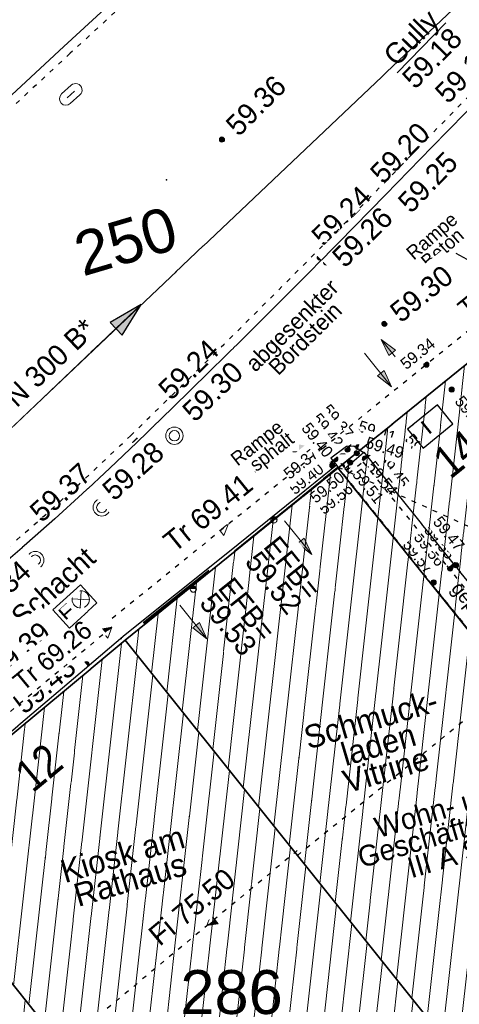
# Model space of a CAD drawing. Header units: metres. Extents: x 32365810 to 32367010, y 5620411 to 5622366.
# Tile 100 of 198: x 32366190 to 32366199.51, y 5622078.82 to 5622100.13. Entities that reach past the tile are written whole.
import ezdxf
from ezdxf import colors
from ezdxf.entities.mleader import LeaderData, LeaderLine
from ezdxf.math import Vec2, Vec3

# ---------------------------------------------------------------- set-up
doc = ezdxf.new("R2010")
doc.units = ezdxf.units.M
for name, pattern in [('1000.100', [0]), ('1000.104', [0.225, 0.075, -0.15]), ('1000.106', [0]), ('1000.196', [0.225, 0.075, -0.15]), ('1000.300', [0]), ('1600.1047', [0]), ('1600.2028', [0]), ('1600.2305', [0.75, 0.5, 0, 0, -0.25]), ('1600.2505', [0]), ('1600.2507', [0])]:
    doc.linetypes.add(name, pattern=pattern)
doc.layers.get('0').update_dxf_attribs({"color": 1, "linetype": 'CONTINUOUS'})
for name, color, linetype in [('Beschriftung Gebäude', 7, 'CONTINUOUS'), ('Beschriftung Kanalbestand (AMT 66)', 7, 'CONTINUOUS'), ('Beschriftung Topographie', 7, 'CONTINUOUS'), ('EFB-_ Dachhöhen Bestandsgebäude (NHN)', 7, 'CONTINUOUS'), ('Fahrbahnmarkierung', 7, 'CONTINUOUS'), ('Flurstücke_Grenzpunkte', 11, 'CONTINUOUS'), ('Gebäude', 31, 'CONTINUOUS'), ('Höhen_ gemessen (NHN)', 7, 'CONTINUOUS'), ('Höhentexte_ gemessen (NHN)', 7, 'CONTINUOUS'), ('Lagebezeichnungen', 12, 'CONTINUOUS'), ('Leitungen Kanalbestand (AMT 66)', 7, 'CONTINUOUS'), ('Symbole Topographie', 7, 'CONTINUOUS'), ('Topgraphie_ weitere örtliche Aufnahme', 7, 'CONTINUOUS'), ('Topographie_ örtl. Aufnahme', 7, 'CONTINUOUS'), ('weitere Entwässerungsleitungen', 7, 'CONTINUOUS')]:
    doc.layers.add(name, color=color, linetype=linetype)
doc.styles.add('Arial', font='Arial.ttf')
doc.styles.add('Beschriftung schwarz_ Stift 0.25', font='Century Gothic.ttf')
doc.styles.add('Beschriftung Topographie_ blau', font='Century Gothic.ttf')
doc.styles.add('Dachhöhe NHN_ Bestand_ gemessen', font='Century Gothic.ttf')
doc.styles.add('Dachhöhe NHN_ Bestand_ gemessen_ schwarz', font='Century Gothic.ttf')
doc.styles.add('Flurstücksnummer - K 10 700', font='Arial.ttf')
doc.styles.add('Hausnummern NRW', font='Arial.ttf', dxfattribs={"width": 0.85})
doc.styles.add('Höhe NHN_ gemessen_ schwarz', font='Century Gothic.ttf')
doc.styles.add('Kanal Mischwasser_ Beschriftung allgemein_ dünn_ lila', font='Century Gothic.ttf')
doc.styles.add('Kanal_ Höhe_ NHN (Deckel_Sohle)_ lila', font='Century Gothic.ttf')

# ---------------------------------------------------------------- blocks, each defined once
blk = doc.blocks.new('S1000.258')
at = {"lineweight": -2}
blk.add_hatch(color=0, dxfattribs=at).paths.add_polyline_path([(-0.5, -0.5), (-0.5, 0.5), (0.5, 0.5), (0.5, -0.5)], flags=0)
blk = doc.blocks.new('S1000.332')
at = {"lineweight": -2}
h = blk.add_hatch(color=0, dxfattribs=at)
h.paths.add_polyline_path([(-0.175, -0.05), (-0.075, -0.05), (-0.125, -0.25)], flags=0)
h.paths.add_polyline_path([(0.125, 0.25), (0.175, 0.05), (0.075, 0.05)], flags=0)
at = {"color": 0, "lineweight": -2}
for p, q in [((-0.125, -0.25), (-0.125, 0.25)), ((0.125, 0.25), (0.075, 0.05)), ((0.125, -0.25), (0.125, 0.25)), ((0.175, 0.05), (0.125, 0.25)), ((0.075, 0.05), (0.175, 0.05)), ((-0.175, -0.05), (-0.075, -0.05)), ((-0.125, -0.25), (-0.175, -0.05)), ((-0.075, -0.05), (-0.125, -0.25))]:
    blk.add_line(p, q, dxfattribs=at)
blk = doc.blocks.new('S1000.360')
at = {"lineweight": -2}
blk.add_hatch(color=0, dxfattribs=at).paths.add_polyline_path([(0, 0.25), (0.05, 0.05), (-0.05, 0.05)], flags=0)
at = {"color": 0, "lineweight": -2}
for p, q in [((-0.05, 0.05), (0, 0.25)), ((0, 0.25), (0.05, 0.05)), ((0, 0.25), (0, -0.25)), ((0.05, 0.05), (-0.05, 0.05))]:
    blk.add_line(p, q, dxfattribs=at)
blk = doc.blocks.new('S1000.451')
at = {"color": 0, "lineweight": -2}
for radius in [0.5, 0.3]:
    blk.add_circle((0, 0), radius, dxfattribs=at)
blk = doc.blocks.new('S1000.217')
at = {"color": 0, "lineweight": -2}
for p, q in [((-0.25, 0.25), (0.25, 0.25)), ((-0.19, 0), (0.19, 0)), ((0.25, -0.25), (-0.25, -0.25))]:
    blk.add_line(p, q, dxfattribs=at)
for centre, start, end in [((-0.25, 0), 90, 270), ((0.25, 0), 270, 90)]:
    blk.add_arc(centre, 0.25, start, end, dxfattribs=at)
blk = doc.blocks.new('S1000.364', base_point=(0.25, 0))
at = {"color": 0, "lineweight": -2}
for p, q in [((0.075, 0.175), (0.425, -0.175)), ((0.425, 0.175), (0.075, -0.175))]:
    blk.add_line(p, q, dxfattribs=at)
blk.add_circle((0.25, 0), 0.25, dxfattribs=at)
at = {"color": 0, "lineweight": -2, "insert": (-0.5, -0.235), "char_height": 0.47, "attachment_point": 7, "line_spacing_factor": 0.69, "style": 'Arial'}
blk.add_mtext('F', dxfattribs=at)
blk = doc.blocks.new('S1000.400')
at = {"lineweight": -2}
blk.add_hatch(color=0, dxfattribs=at).paths.add_polyline_path([(-0.49, 0), (0.49, 0), (0.479292, -0.101877), (0.447637, -0.199301), (0.396418, -0.288015), (0.327874, -0.364141), (0.245, -0.424352), (0.151418, -0.466018), (0.051219, -0.487316), (-0.051219, -0.487316), (-0.151418, -0.466018), (-0.245, -0.424352), (-0.327874, -0.364141), (-0.396418, -0.288015), (-0.447637, -0.199301), (-0.479292, -0.101877)], flags=0)
at = {"color": 0, "lineweight": -2}
blk.add_circle((0, 0), 0.5, dxfattribs=at)
for start, end in [(0, 180), (180, 0)]:
    blk.add_arc((0, 0), 0.49, start, end, dxfattribs=at)
blk = doc.blocks.new('S1000.15')
at = {"color": 0, "lineweight": -2}
for p, q in [((-0.5, 0.05), (-0.485, 0.1)), ((0.495, 0.05), (-0.5, 0.05)), ((-0.5, -0.05), (-0.5, 0)), ((-0.5, 0), (0.5, 0)), ((-0.485, 0.1), (0.49, 0.1)), ((-0.475, 0.15), (-0.455, 0.2)), ((0.475, 0.15), (-0.475, 0.15)), ((-0.455, 0.2), (0.455, 0.2)), ((-0.43, 0.25), (-0.4, 0.3)), ((0.43, 0.25), (-0.43, 0.25)), ((-0.4, 0.3), (0.395, 0.3)), ((-0.355, 0.35), (-0.295, 0.4)), ((0.36, 0.35), (-0.355, 0.35)), ((-0.295, 0.4), (0.3, 0.4)), ((0.22, 0.45), (-0.215, 0.45)), ((0.3, 0.4), (0.22, 0.45)), ((0.395, 0.3), (0.36, 0.35)), ((0.455, 0.2), (0.43, 0.25)), ((0.49, 0.1), (0.475, 0.15)), ((0.5, 0), (0.495, 0.05)), ((0.495, -0.05), (-0.5, -0.05)), ((-0.475, -0.15), (-0.49, -0.1)), ((-0.49, -0.1), (0.485, -0.1)), ((0.475, -0.15), (-0.475, -0.15)), ((-0.43, -0.25), (-0.455, -0.2)), ((-0.455, -0.2), (0.46, -0.2)), ((0.425, -0.25), (-0.43, -0.25)), ((-0.355, -0.35), (-0.4, -0.3)), ((-0.4, -0.3), (0.395, -0.3)), ((0.345, -0.35), (-0.355, -0.35)), ((-0.205, -0.45), (-0.29, -0.4)), ((-0.29, -0.4), (0.285, -0.4)), ((0.2, -0.45), (-0.205, -0.45)), ((0.285, -0.4), (0.345, -0.35)), ((0.395, -0.3), (0.425, -0.25)), ((0.46, -0.2), (0.475, -0.15)), ((0.485, -0.1), (0.495, -0.05))]:
    blk.add_line(p, q, dxfattribs=at)
blk.add_circle((0, 0), 0.5, dxfattribs=at)
blk = doc.blocks.new('S1000.114', base_point=(0, 0.366025))
at = {"lineweight": -2}
blk.add_hatch(color=0, dxfattribs=at).paths.add_polyline_path([(-0.5, -0.5), (0, 0.366026), (0, -0.5)], flags=0)
at = {"color": 0, "lineweight": -2}
for p, q in [((0, 0.366026), (-0.5, -0.5)), ((0.5, -0.5), (0, 0.366026)), ((-0.5, -0.5), (0, -0.5)), ((0, -0.5), (0.5, -0.5))]:
    blk.add_line(p, q, dxfattribs=at)
blk = doc.blocks.new('O32')
at = {"layer": 'Gebäude', "color": 7, "linetype": '1600.2507', "lineweight": 18}
for p, q in [((32366202.084, 5622094.643), (32366196.886, 5622090.433)), ((32366209.642, 5622085.333), (32366202.084, 5622094.643)), ((32366196.886, 5622090.433), (32366204.414, 5622081.059)), ((32366204.414, 5622081.059), (32366209.642, 5622085.333))]:
    blk.add_line(p, q, dxfattribs=at)
blk = doc.blocks.new('O482')
at = {"layer": 'Gebäude', "color": 7, "linetype": '1600.2305', "lineweight": 18}
blk.add_line((32366196.886, 5622090.433), (32366202.084, 5622094.643), dxfattribs=at)
blk = doc.blocks.new('O784')
at = {"layer": 'Flurstücke_Grenzpunkte', "color": 7, "linetype": '1600.2028', "lineweight": 35}
for p, q in [((32366187.241, 5622082.515), (32366182.581, 5622078.818)), ((32366194.727, 5622073.135), (32366187.241, 5622082.515)), ((32366182.581, 5622078.818), (32366190.03, 5622069.422)), ((32366198.469, 5622068.446), (32366194.727, 5622073.135)), ((32366190.03, 5622069.422), (32366193.753, 5622064.723)), ((32366193.753, 5622064.723), (32366198.469, 5622068.446))]:
    blk.add_line(p, q, dxfattribs=at)
at = {"layer": 'Flurstücke_Grenzpunkte', "color": 7, "lineweight": 18, "insert": (32366190.188683, 5622073.025188), "char_height": 0.95, "attachment_point": 8, "rotation": 16.5124674, "line_spacing_factor": 0.69, "style": 'Flurstücksnummer - K 10 700', "bg_fill": 2}
blk.add_mtext('285', dxfattribs=at)
blk = doc.blocks.new('O1474')
at = {"layer": 'Flurstücke_Grenzpunkte', "color": 7, "linetype": '1600.2028', "lineweight": 35}
for p, q in [((32366192.279, 5622086.7), (32366187.241, 5622082.515)), ((32366199.805, 5622077.293), (32366192.279, 5622086.7)), ((32366194.727, 5622073.135), (32366187.241, 5622082.515)), ((32366202.091, 5622074.435), (32366199.805, 5622077.293)), ((32366203.521, 5622072.647), (32366202.091, 5622074.435)), ((32366198.469, 5622068.446), (32366194.727, 5622073.135)), ((32366203.521, 5622072.647), (32366201.045, 5622070.588)), ((32366201.045, 5622070.588), (32366198.469, 5622068.446))]:
    blk.add_line(p, q, dxfattribs=at)
at = {"layer": 'Flurstücke_Grenzpunkte', "color": 7, "lineweight": 18, "insert": (32366194.578675, 5622078.597938), "char_height": 0.95, "attachment_point": 8, "line_spacing_factor": 0.69, "style": 'Flurstücksnummer - K 10 700', "bg_fill": 2}
blk.add_mtext('286', dxfattribs=at)
blk = doc.blocks.new('O1587')
at = {"layer": 'Flurstücke_Grenzpunkte', "color": 7, "linetype": '1600.2028', "lineweight": 35}
for p, q in [((32366196.886, 5622090.433), (32366202.084, 5622094.643)), ((32366192.279, 5622086.7), (32366196.886, 5622090.433)), ((32366192.279, 5622086.7), (32366187.241, 5622082.515))]:
    blk.add_line(p, q, dxfattribs=at)
at = {"layer": 'Flurstücke_Grenzpunkte', "color": 7, "lineweight": 18, "insert": (32366192.427, 5622094.874), "char_height": 0.95, "attachment_point": 8, "rotation": 16.5125, "line_spacing_factor": 0.69, "style": 'Flurstücksnummer - K 10 700', "bg_fill": 2}
blk.add_mtext('250', dxfattribs=at)
blk = doc.blocks.new('O1605')
at = {"layer": 'Flurstücke_Grenzpunkte', "color": 7, "linetype": '1600.2028', "lineweight": 35}
for p, q in [((32366196.886, 5622090.433), (32366202.084, 5622094.643)), ((32366192.279, 5622086.7), (32366196.886, 5622090.433)), ((32366199.805, 5622077.293), (32366192.279, 5622086.7))]:
    blk.add_line(p, q, dxfattribs=at)
blk = doc.blocks.new('O2734')
at = {"layer": 'Gebäude', "color": 7, "linetype": '1600.2505', "lineweight": 18}
for p, q in [((32366192.279, 5622086.7), (32366187.241, 5622082.515)), ((32366199.805, 5622077.293), (32366192.279, 5622086.7)), ((32366187.241, 5622082.515), (32366194.727, 5622073.135)), ((32366199.805, 5622077.293), (32366197.212, 5622075.17)), ((32366197.212, 5622075.17), (32366194.727, 5622073.135))]:
    blk.add_line(p, q, dxfattribs=at)
at = {"layer": 'Lagebezeichnungen', "color": 7, "lineweight": 18, "insert": (32366190.629971, 5622083.676363), "char_height": 0.7, "attachment_point": 8, "rotation": 39.6808668, "line_spacing_factor": 0.69, "style": 'Hausnummern NRW', "bg_fill": 2}
blk.add_mtext('12', dxfattribs=at)
blk = doc.blocks.new('O2790')
at = {"layer": 'Höhentexte_ gemessen (NHN)', "color": 7, "lineweight": 25, "insert": (32366192.602233, 5622090.195847, 59.252), "char_height": 0.45, "attachment_point": 8, "rotation": 41.9757479, "line_spacing_factor": 0.69, "style": 'Höhe NHN_ gemessen_ schwarz', "bg_fill": 2}
blk.add_mtext('59.28', dxfattribs=at)
blk = doc.blocks.new('O2994')
at = {"layer": 'Gebäude', "color": 7, "linetype": '1600.2505', "lineweight": 18}
for p, q in [((32366202.084, 5622094.643), (32366196.886, 5622090.433)), ((32366202.084, 5622094.643), (32366209.642, 5622085.333)), ((32366196.886, 5622090.433), (32366192.279, 5622086.7)), ((32366199.805, 5622077.293), (32366192.279, 5622086.7)), ((32366204.414, 5622081.059), (32366209.642, 5622085.333)), ((32366199.805, 5622077.293), (32366204.414, 5622081.059))]:
    blk.add_line(p, q, dxfattribs=at)
at = {"layer": 'Lagebezeichnungen', "color": 7, "lineweight": 18, "insert": (32366199.671944, 5622090.462421), "char_height": 0.7, "attachment_point": 8, "rotation": 39.0271123, "line_spacing_factor": 0.69, "style": 'Hausnummern NRW', "bg_fill": 2}
blk.add_mtext('14', dxfattribs=at)
blk = doc.blocks.new('O3047')
at = {"layer": 'Gebäude', "color": 7, "linetype": '1600.2505', "lineweight": 18}
for p, q in [((32366187.241, 5622082.515), (32366182.581, 5622078.818)), ((32366187.241, 5622082.515), (32366194.727, 5622073.135)), ((32366190.03, 5622069.422), (32366182.581, 5622078.818)), ((32366194.727, 5622073.135), (32366190.03, 5622069.422))]:
    blk.add_line(p, q, dxfattribs=at)
at = {"layer": 'Lagebezeichnungen', "color": 7, "lineweight": 18, "insert": (32366185.89796, 5622079.318814), "char_height": 0.7, "attachment_point": 8, "rotation": 38.4181374, "line_spacing_factor": 0.69, "style": 'Hausnummern NRW', "bg_fill": 2}
blk.add_mtext('10', dxfattribs=at)
blk = doc.blocks.new('*X1254')
at = {"color": 253, "linetype": '1600.1047', "lineweight": 18, "true_color": 0xb2b2b2}
for p, q in [((32366191.18842, 5622077.568861), (32366192.194981, 5622086.630207)), ((32366191.519626, 5622077.153857), (32366192.543338, 5622086.369595)), ((32366190.857213, 5622077.983865), (32366191.779319, 5622086.284922)), ((32366190.526006, 5622078.398869), (32366191.363658, 5622085.939637)), ((32366191.850833, 5622076.738853), (32366192.874644, 5622085.955484)), ((32366190.1948, 5622078.813872), (32366190.947996, 5622085.594352)), ((32366192.18204, 5622076.32385), (32366193.20595, 5622085.541374)), ((32366189.863593, 5622079.228876), (32366190.532334, 5622085.249068)), ((32366192.513246, 5622075.908846), (32366193.537256, 5622085.127264)), ((32366189.532386, 5622079.64388), (32366190.116672, 5622084.903783)), ((32366192.844453, 5622075.493842), (32366193.868562, 5622084.713153)), ((32366189.20118, 5622080.058884), (32366189.70101, 5622084.558498)), ((32366188.869973, 5622080.473888), (32366189.285348, 5622084.213213)), ((32366193.17566, 5622075.078838), (32366194.199868, 5622084.299043)), ((32366188.538766, 5622080.888892), (32366188.869687, 5622083.867928)), ((32366193.506866, 5622074.663834), (32366194.531174, 5622083.884932)), ((32366188.20756, 5622081.303895), (32366188.454025, 5622083.522644)), ((32366193.838073, 5622074.24883), (32366194.86248, 5622083.470822)), ((32366187.876353, 5622081.718899), (32366188.038363, 5622083.177359)), ((32366194.16928, 5622073.833827), (32366195.193786, 5622083.056712)), ((32366187.545146, 5622082.133903), (32366187.622701, 5622082.832074)), ((32366194.500486, 5622073.418823), (32366195.525091, 5622082.642601)), ((32366194.8582, 5622073.242442), (32366195.856397, 5622082.228491)), ((32366195.273264, 5622073.582343), (32366196.187703, 5622081.81438)), ((32366195.688328, 5622073.922244), (32366196.519009, 5622081.40027)), ((32366196.103391, 5622074.262146), (32366196.850315, 5622080.98616)), ((32366196.518455, 5622074.602047), (32366197.181621, 5622080.572049)), ((32366196.933519, 5622074.941948), (32366197.512927, 5622080.157939)), ((32366197.34858, 5622075.281824), (32366197.844233, 5622079.743829)), ((32366197.763635, 5622075.621647), (32366198.175539, 5622079.329718)), ((32366198.17869, 5622075.961471), (32366198.506845, 5622078.915608)), ((32366198.593746, 5622076.301294), (32366198.838151, 5622078.501497)), ((32366199.008801, 5622076.641118), (32366199.169457, 5622078.087387)), ((32366199.423856, 5622076.980941), (32366199.500763, 5622077.673277))]:
    blk.add_line(p, q, dxfattribs=at)
blk = doc.blocks.new('*X1330')
at = {"color": 253, "linetype": '1600.1047', "lineweight": 18, "true_color": 0xb2b2b2}
for p, q in [((32366200.217568, 5622077.630108), (32366202.104593, 5622094.617633)), ((32366199.803081, 5622077.295399), (32366201.695117, 5622094.328033)), ((32366200.632539, 5622077.96918), (32366202.436486, 5622094.208805)), ((32366199.471775, 5622077.709509), (32366201.280508, 5622093.99223)), ((32366201.047511, 5622078.308252), (32366202.768378, 5622093.799978)), ((32366199.140469, 5622078.12362), (32366200.8659, 5622093.656428)), ((32366201.462483, 5622078.647324), (32366203.100271, 5622093.39115)), ((32366198.809163, 5622078.53773), (32366200.451291, 5622093.320625)), ((32366198.477857, 5622078.951841), (32366200.036683, 5622092.984823)), ((32366201.877454, 5622078.986396), (32366203.432164, 5622092.982322)), ((32366198.146551, 5622079.365951), (32366199.622074, 5622092.64902)), ((32366202.292426, 5622079.325468), (32366203.764057, 5622092.573494)), ((32366197.815245, 5622079.780061), (32366199.207466, 5622092.313218)), ((32366202.707398, 5622079.664541), (32366204.095949, 5622092.164666)), ((32366197.483939, 5622080.194172), (32366198.792857, 5622091.977415)), ((32366203.122369, 5622080.003613), (32366204.427842, 5622091.755838)), ((32366197.152633, 5622080.608282), (32366198.378249, 5622091.641612)), ((32366196.821327, 5622081.022393), (32366197.96364, 5622091.30581)), ((32366203.537341, 5622080.342685), (32366204.759735, 5622091.34701)), ((32366196.490021, 5622081.436503), (32366197.549032, 5622090.970007)), ((32366203.952313, 5622080.681757), (32366205.091627, 5622090.938182)), ((32366196.158715, 5622081.850613), (32366197.134423, 5622090.634205)), ((32366204.367285, 5622081.020829), (32366205.42352, 5622090.529354)), ((32366195.827409, 5622082.264724), (32366196.719807, 5622090.298336)), ((32366195.496104, 5622082.678834), (32366196.30518, 5622089.962369)), ((32366204.782275, 5622081.360073), (32366205.755413, 5622090.120527)), ((32366195.164798, 5622083.092945), (32366195.890554, 5622089.626401)), ((32366205.197269, 5622081.699339), (32366206.087306, 5622089.711699)), ((32366194.833492, 5622083.507055), (32366195.475927, 5622089.290434)), ((32366205.612262, 5622082.038604), (32366206.419198, 5622089.302871)), ((32366194.502186, 5622083.921165), (32366195.0613, 5622088.954466)), ((32366206.027255, 5622082.37787), (32366206.751091, 5622088.894043)), ((32366194.17088, 5622084.335276), (32366194.646673, 5622088.618499)), ((32366206.442248, 5622082.717136), (32366207.082984, 5622088.485215)), ((32366193.839574, 5622084.749386), (32366194.232046, 5622088.282531)), ((32366206.857241, 5622083.056401), (32366207.414876, 5622088.076387)), ((32366193.508268, 5622085.163497), (32366193.81742, 5622087.946564)), ((32366193.176962, 5622085.577607), (32366193.402793, 5622087.610597)), ((32366207.272235, 5622083.395667), (32366207.746769, 5622087.667559)), ((32366192.845656, 5622085.991717), (32366192.988166, 5622087.274629)), ((32366207.687228, 5622083.734933), (32366208.078662, 5622087.258731)), ((32366192.51435, 5622086.405828), (32366192.573539, 5622086.938662)), ((32366208.102221, 5622084.074198), (32366208.410555, 5622086.849903)), ((32366208.517214, 5622084.413464), (32366208.742447, 5622086.441076)), ((32366208.932207, 5622084.75273), (32366209.07434, 5622086.032248)), ((32366209.347201, 5622085.091995), (32366209.406233, 5622085.62342))]:
    blk.add_line(p, q, dxfattribs=at)
blk = doc.blocks.new('*X1347')
at = {"color": 253, "linetype": '1600.1047', "lineweight": 18, "true_color": 0xb2b2b2}
for p, q in [((32366186.196782, 5622074.257135), (32366187.112666, 5622082.413187)), ((32366185.866244, 5622074.674067), (32366186.698403, 5622082.084532)), ((32366186.527319, 5622073.840202), (32366187.469329, 5622082.228903)), ((32366185.535707, 5622075.091), (32366186.284139, 5622081.755877)), ((32366186.857857, 5622073.42327), (32366187.800139, 5622081.814396)), ((32366185.205169, 5622075.507932), (32366185.869876, 5622081.427222)), ((32366187.188394, 5622073.006337), (32366188.130949, 5622081.399889)), ((32366184.874632, 5622075.924865), (32366185.455613, 5622081.098567)), ((32366187.518932, 5622072.589405), (32366188.461759, 5622080.985382)), ((32366184.544094, 5622076.341798), (32366185.04135, 5622080.769913)), ((32366187.849469, 5622072.172472), (32366188.792569, 5622080.570876)), ((32366184.213557, 5622076.75873), (32366184.627086, 5622080.441258)), ((32366188.180007, 5622071.755539), (32366189.123379, 5622080.156369)), ((32366183.883019, 5622077.175663), (32366184.212823, 5622080.112603)), ((32366183.552481, 5622077.592595), (32366183.79856, 5622079.783948)), ((32366188.510544, 5622071.338607), (32366189.454189, 5622079.741862)), ((32366183.221944, 5622078.009528), (32366183.384296, 5622079.455293)), ((32366188.841082, 5622070.921674), (32366189.784999, 5622079.327356)), ((32366182.891406, 5622078.42646), (32366182.970033, 5622079.126638)), ((32366189.171619, 5622070.504742), (32366190.115808, 5622078.912849)), ((32366189.502157, 5622070.087809), (32366190.446618, 5622078.498342)), ((32366189.832695, 5622069.670877), (32366190.777428, 5622078.083835)), ((32366190.196922, 5622069.553952), (32366191.108238, 5622077.669329)), ((32366190.61104, 5622069.881315), (32366191.439048, 5622077.254822)), ((32366191.025158, 5622070.208677), (32366191.769858, 5622076.840315)), ((32366191.439276, 5622070.536039), (32366192.100668, 5622076.425809)), ((32366191.853394, 5622070.863402), (32366192.431478, 5622076.011302)), ((32366192.267512, 5622071.190764), (32366192.762288, 5622075.596795)), ((32366192.681631, 5622071.518126), (32366193.093098, 5622075.182288)), ((32366193.095749, 5622071.845488), (32366193.423908, 5622074.767782)), ((32366193.509867, 5622072.172851), (32366193.754718, 5622074.353275)), ((32366193.923985, 5622072.500213), (32366194.085528, 5622073.938768)), ((32366194.338103, 5622072.827575), (32366194.416338, 5622073.524262))]:
    blk.add_line(p, q, dxfattribs=at)
blk = doc.blocks.new('S1000.370')
at = {"lineweight": -2}
blk.add_hatch(color=0, dxfattribs=at).paths.add_polyline_path([(0.065, 0), (-0.06, 0), (0, 0.25)], flags=0)
at = {"color": 0, "lineweight": -2}
for p, q in [((0, 0.25), (-0.06, 0)), ((0, -0.25), (0, 0.25)), ((0.065, 0), (0, 0.25)), ((-0.06, 0), (0.065, 0))]:
    blk.add_line(p, q, dxfattribs=at)

msp = doc.modelspace()

# ---------------------------------------------------------------- linework, layer by layer
at = {"layer": 'EFB-_ Dachhöhen Bestandsgebäude (NHN)', "color": 7, "true_color": 0xffffff}
msp.add_point((32366193.424397, 5622080.024044, 75.443), dxfattribs=at)
at = {"layer": 'Fahrbahnmarkierung', "color": 7, "true_color": 0xffffff}
msp.add_point((32366193.167963, 5622096.66581, 59.354), dxfattribs=at)
at = {"layer": 'Höhen_ gemessen (NHN)', "color": 7, "true_color": 0xffffff}
for p in [(32366196.9, 5622090.759, 59.373), (32366197.406, 5622090.604, 59.535), (32366197.469, 5622090.634, 59.538), (32366197.559, 5622090.691, 59.455), (32366197.102, 5622090.405, 59.551), (32366197.216, 5622090.455, 59.547)]:
    msp.add_point(p, dxfattribs=at)
at = {"layer": 'Topographie_ örtl. Aufnahme', "color": 7, "true_color": 0xffffff}
for p in [(32366198.878, 5622091.3275, 59.421), (32366192.190019, 5622086.740873, 59.398)]:
    msp.add_point(p, dxfattribs=at)

# ---------------------------------------------------------------- block references
at = {"layer": 'EFB-_ Dachhöhen Bestandsgebäude (NHN)', "color": 7, "lineweight": 9, "xscale": 0.1375, "yscale": 0.1375, "zscale": 0.1375, "rotation": 180.000420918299}
for p in [(32366195.494, 5622089.308, 59.516), (32366193.752, 5622087.809, 59.532)]:
    msp.add_blockref('S1000.400', p, dxfattribs=at)
at = {"layer": 'EFB-_ Dachhöhen Bestandsgebäude (NHN)', "color": 7, "lineweight": 18, "xscale": 0.25, "yscale": 0.25, "zscale": 0.25}
for p, rotation in [((32366194.503, 5622089.204, 69.407), 309.01744629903), ((32366191.987024, 5622086.98168, 69.263), 309.715956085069), ((32366194.046, 5622080.524, 75.499), 129.715964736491)]:
    msp.add_blockref('S1000.114', p, dxfattribs=dict(at, rotation=rotation))
at = {"layer": 'Höhen_ gemessen (NHN)', "color": 7, "lineweight": 18, "xscale": 0.1125, "yscale": 0.1125, "zscale": 0.1125}
for p in [(32366194.371, 5622097.54, 59.363), (32366198.955, 5622097.404, 59.205), (32366199.01, 5622097.358, 59.247), (32366196.487507, 5622094.984082, 59.235), (32366196.627, 5622094.876, 59.255), (32366197.886, 5622093.551, 59.3), (32366198.794, 5622092.667, 59.339), (32366199.342, 5622092.127, 59.451), (32366193.201, 5622091.741, 59.242), (32366193.263, 5622091.675, 59.3), (32366198.215, 5622091.158, 59.46), (32366197.088, 5622090.829, 59.417), (32366197.1, 5622090.934, 59.368), (32366197.288, 5622090.75, 59.487), (32366197.318, 5622090.88, 59.413), (32366196.739, 5622090.608, 59.369), (32366196.824, 5622090.625, 59.4), (32366197.145, 5622090.549, 59.514), (32366197.468, 5622090.636, 59.535), (32366197.599, 5622090.695, 59.453), (32366196.758, 5622090.484, 59.399), (32366196.965, 5622090.468, 59.5), (32366197.118, 5622090.375, 59.557), (32366191.66, 5622090.311, 59.276), (32366191.755988, 5622090.212368, 59.366), (32366199.309, 5622088.256, 59.556), (32366199.379, 5622088.333, 59.553), (32366199.434, 5622088.326, 59.473), (32366198.952, 5622087.952, 59.57), (32366190.656, 5622087.069, 59.39), (32366191.439, 5622086.184, 59.431)]:
    msp.add_blockref('S1000.15', p, dxfattribs=at)
at = {"layer": 'Symbole Topographie', "color": 7, "lineweight": 18}
for name, p, xscale, yscale, zscale, rotation in [('S1000.217', (32366191.099791, 5622098.515703, 59.269), 0.5625, 0.5625, 0.5625, 42.01957990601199), ('S1000.258', (32366198.917, 5622097.381, 59.18), 0.15000000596, 0.15000000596, 0.15000000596, 45.4963032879), ('S1000.332', (32366197.93031, 5622092.70123), 1.875, 1.875, 1.875, 38.98043259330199), ('S1000.258', (32366192.529, 5622090.985, 59.236), 0.15000000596, 0.15000000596, 0.15000000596, 44.57548791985), ('S1000.360', (32366196.021478, 5622088.924979), 1.875, 1.875, 1.875, 218.978258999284), ('S1000.364', (32366191.316737, 5622087.584755, 59.351), 0.7525, 0.7525, 0.7525, 41.521143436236), ('S1000.360', (32366193.752503, 5622087.099458), 1.875, 1.875, 1.875, 218.978258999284)]:
    msp.add_blockref(name, p, dxfattribs=dict(at, xscale=xscale, yscale=yscale, zscale=zscale, rotation=rotation))
at = {"layer": 'Symbole Topographie', "color": 7, "lineweight": 18, "xscale": 0.375, "yscale": 0.375, "zscale": 0.375}
for p in [(32366193.342566, 5622091.128614, 59.272), (32366191.771744, 5622089.576428, 59.325), (32366190.332656, 5622088.435132, 59.329)]:
    msp.add_blockref('S1000.451', p, dxfattribs=at)

# ---------------------------------------------------------------- texts
at = {"layer": 'Beschriftung Gebäude', "color": 7, "lineweight": 25, "char_height": 0.5, "attachment_point": 5, "line_spacing_factor": 0.69, "style": 'Beschriftung schwarz_ Stift 0.25', "bg_fill": 2}
for s, insert, rotation in [('Schmuck-\\Pladen\\PVitrine', (32366197.757756, 5622084.442635), 16.5133728), ('Kiosk am\\PRathaus', (32366192.302035, 5622081.792517), 16.5125223)]:
    msp.add_mtext(s, dxfattribs=dict(at, insert=insert, rotation=rotation))
at = {"layer": 'Beschriftung Kanalbestand (AMT 66)', "color": 200, "lineweight": 25, "true_color": 0xd600ff, "insert": (32366190.493187, 5622092.560686), "char_height": 0.45, "attachment_point": 5, "rotation": 43.483942, "line_spacing_factor": 0.69, "style": 'Kanal Mischwasser_ Beschriftung allgemein_ dünn_ lila', "bg_fill": 2}
msp.add_mtext('DN 300 B*', dxfattribs=at)
at = {"layer": 'Beschriftung Topographie', "color": 142, "lineweight": 25, "true_color": 0x0087cd, "attachment_point": 5, "line_spacing_factor": 0.69, "style": 'Beschriftung Topographie_ blau', "bg_fill": 2}
for s, insert, char_height, rotation in [('abgesenkter\\PBordstein', (32366196.02913, 5622093.373474), 0.35, 44.6463491), ('gepflastert', (32366199.981029, 5622087.146857), 0.3, 308.6333845)]:
    msp.add_mtext(s, dxfattribs=dict(at, insert=insert, char_height=char_height, rotation=rotation))
at = {"layer": 'Höhentexte_ gemessen (NHN)', "color": 7, "lineweight": 25, "line_spacing_factor": 0.69, "style": 'Höhe NHN_ gemessen_ schwarz', "bg_fill": 2}
for s, insert, char_height, attachment_point, rotation in [('59.36', (32366195.269394, 5622098.113619, 59.363), 0.45, 8, 45.0019447), ('59.24', (32366197.12162, 5622095.721867, 59.235), 0.45, 8, 44.8854256), ('59.37', (32366191.031628, 5622089.730241, 59.342), 0.45, 8, 42.2524874), ('59.45', (32366197.72399, 5622090.617878, 59.429), 0.25, 7, 308.6333845), ('59.57', (32366198.264638, 5622088.761359, 59.57), 0.25, 7, 308.7900211), ('59.43', (32366190.678662, 5622085.558198, 59.431), 0.45, 8, 39.7160208)]:
    msp.add_mtext(s, dxfattribs=dict(at, insert=insert, char_height=char_height, attachment_point=attachment_point, rotation=rotation))
at = {"layer": 'weitere Entwässerungsleitungen', "color": 200, "lineweight": 25, "true_color": 0xd600ff, "insert": (32366198.690804, 5622099.524685, 59.154), "char_height": 0.45, "attachment_point": 5, "rotation": 45.6290368, "line_spacing_factor": 0.69, "style": 'Kanal_ Höhe_ NHN (Deckel_Sohle)_ lila', "bg_fill": 2}
msp.add_mtext('\\SGully/59.18;', dxfattribs=at)

# ---------------------------------------------------------------- leaders
at = {"layer": 'Beschriftung Topographie', "color": 142, "lineweight": 25, "true_color": 0x0087cd}
ml = msp.add_multileader_mtext('Standard', dxfattribs=at)
ml.set_content('Rampe\\PBeton', color=256, style='Beschriftung Topographie_ blau')
ml.set_leader_properties(linetype='CONTINUOUS')
ml.build(insert=Vec2(0, 0))
ml.multileader.update_dxf_attribs({"has_dogleg": 0, "dogleg_length": 0, "arrow_head_size": 0})
ctx = ml.context
ctx.base_point, ctx.char_height, ctx.arrow_head_size, ctx.landing_gap_size = Vec3(32366198.81399, 5622095.565349), 0.3, 0, 0
notes = []
notes.append((ctx, [(0, (1, 1, 0), (32366199.439825, 5622095.075578), (0, 0), 0, [(0, [(32366201.201334, 5622094.09226)], 0, [])])]))
ctx.mtext.insert, ctx.mtext.text_direction, ctx.mtext.alignment, ctx.mtext.line_spacing_factor = Vec3(32366198.81399, 5622095.565349), Vec3(0.75566, 0.654964), 2, 0.69
ml = msp.add_multileader_mtext('Standard', dxfattribs=at)
ml.set_content('Rampe\\PAsphalt', color=256, style='Beschriftung Topographie_ blau')
ml.set_leader_properties(linetype='CONTINUOUS')
ml.build(insert=Vec2(0, 0))
ml.multileader.update_dxf_attribs({"has_dogleg": 0, "dogleg_length": 0, "arrow_head_size": 0})
ctx = ml.context
ctx.base_point, ctx.char_height, ctx.arrow_head_size, ctx.landing_gap_size = Vec3(32366195.034196, 5622091.092698), 0.3, 0, 0
notes.append((ctx, [(0, (1, 1, 0), (32366195.90172, 5622090.781248), (0, 0), 0, [(0, [(32366197.034083, 5622090.732173)], 0, [])])]))
ctx.mtext.insert, ctx.mtext.text_direction, ctx.mtext.alignment, ctx.mtext.line_spacing_factor = Vec3(32366195.034196, 5622091.092698), Vec3(0.787418, 0.616419), 2, 0.69
for ctx, leaders in notes:
    for number, flags, end, landing, length, lines in leaders:
        leader = LeaderData()
        leader.index, (leader.has_last_leader_line, leader.has_dogleg_vector, leader.attachment_direction) = number, flags
        leader.last_leader_point, leader.dogleg_vector, leader.dogleg_length = Vec3(end), Vec3(landing), length
        for number, points, colour, breaks in lines:
            line = LeaderLine()
            line.index, line.vertices, line.color, line.breaks = number, Vec3.list(points), colors.encode_raw_color(colour), breaks
            leader.lines.append(line)
        ctx.leaders.append(leader)

# ---------------------------------------------------------------- next in the draw order: texts
at = {"layer": 'Beschriftung Topographie', "color": 142, "lineweight": 25, "true_color": 0x0087cd, "attachment_point": 5, "line_spacing_factor": 0.69, "style": 'Beschriftung Topographie_ blau', "bg_fill": 2}
for s, insert, char_height, rotation in [('L', (32366198.878, 5622091.3275), 0.4, 39.0665833), ('Schacht', (32366190.72258, 5622087.855886), 0.45, 42.3069193)]:
    msp.add_mtext(s, dxfattribs=dict(at, insert=insert, char_height=char_height, rotation=rotation))
at = {"layer": 'EFB-_ Dachhöhen Bestandsgebäude (NHN)', "color": 7, "lineweight": 25, "char_height": 0.45, "line_spacing_factor": 0.69, "style": 'Dachhöhe NHN_ Bestand_ gemessen_ schwarz', "bg_fill": 2}
for s, insert, attachment_point, rotation in [('EFB=\\P59.52', (32366195.314516, 5622087.80118, 59.492), 8, 308.7670334), ('Wohn- und\\PGeschäftshaus\\PIII A SD', (32366199.252501, 5622082.549228), 5, 16.4503927), ('Fi 75.50', (32366193.863948, 5622080.751965, 75.499), 8, 39.7159402)]:
    msp.add_mtext(s, dxfattribs=dict(at, insert=insert, attachment_point=attachment_point, rotation=rotation))
at = {"layer": 'Höhentexte_ gemessen (NHN)', "color": 7, "lineweight": 25, "line_spacing_factor": 0.69, "style": 'Höhe NHN_ gemessen_ schwarz', "bg_fill": 2}
for s, insert, char_height, attachment_point, rotation in [('59.19', (32366199.266201, 5622098.287963, 59.17), 0.45, 7, 45.6290368), ('59.20', (32366198.386986, 5622097.091355, 59.181), 0.45, 8, 45.9421607), ('59.26', (32366197.570314, 5622095.264867, 59.255), 0.45, 8, 44.513337), ('59.34', (32366198.687594, 5622092.806756, 59.339), 0.25, 8, 38.9804292), ('59.30', (32366194.329931, 5622091.92237, 59.276), 0.45, 8, 44.0934565), ('59.45', (32366199.490003, 5622091.942856, 59.451), 0.25, 4, 308.7900211), ('59.41', (32366197.291997, 5622091.226884, 59.413), 0.25, 7, 341.4948419), ('59.54', (32366197.576267, 5622090.530305, 59.535), 0.25, 4, 308.7900211), ('59.56', (32366197.074426, 5622090.129519, 59.533), 0.25, 3, 39.0174572), ('59.56', (32366198.699479, 5622089.082772, 59.556), 0.25, 1, 308.7900211)]:
    msp.add_mtext(s, dxfattribs=dict(at, insert=insert, char_height=char_height, attachment_point=attachment_point, rotation=rotation))

# ---------------------------------------------------------------- next in the draw order: texts
at = {"layer": 'EFB-_ Dachhöhen Bestandsgebäude (NHN)', "color": 7, "lineweight": 25, "char_height": 0.45, "attachment_point": 8, "line_spacing_factor": 0.69, "style": 'Dachhöhe NHN_ Bestand_ gemessen_ schwarz', "bg_fill": 2}
for s, insert, rotation in [('Tr 69.41', (32366194.215107, 5622089.284744, 69.407), 39.0174572), ('EFB=\\P59.53', (32366194.329871, 5622086.905798, 59.508), 308.6613473)]:
    msp.add_mtext(s, dxfattribs=dict(at, insert=insert, rotation=rotation))
at = {"layer": 'Höhentexte_ gemessen (NHN)', "color": 7, "lineweight": 25, "line_spacing_factor": 0.69, "style": 'Höhe NHN_ gemessen_ schwarz', "bg_fill": 2}
for s, insert, char_height, attachment_point, rotation in [('59.25', (32366198.989581, 5622096.458394, 59.223), 0.45, 8, 45.8991696), ('59.30', (32366198.832732, 5622094.023604, 59.3), 0.45, 8, 38.9804292), ('59.24', (32366193.81088, 5622092.397028, 59.218), 0.45, 8, 44.4153695), ('59.37', (32366197.039609, 5622091.028365, 59.368), 0.25, 9, 308.7900211), ('59.46', (32366198.309587, 5622091.038736, 59.46), 0.25, 7, 308.7900211), ('59.40', (32366196.601982, 5622090.360546, 59.399), 0.25, 9, 38.9534592), ('59.51', (32366197.271402, 5622090.363559, 59.514), 0.25, 4, 308.7900211), ('59.55', (32366198.723378, 5622089.080171, 59.553), 0.25, 7, 308.7900211), ('59.39', (32366190.134211, 5622086.305728, 59.39), 0.45, 8, 39.7160208)]:
    msp.add_mtext(s, dxfattribs=dict(at, insert=insert, char_height=char_height, attachment_point=attachment_point, rotation=rotation))

# ---------------------------------------------------------------- next in the draw order: texts
at = {"layer": 'EFB-_ Dachhöhen Bestandsgebäude (NHN)', "color": 142, "lineweight": 25, "true_color": 0x0087cd, "insert": (32366201.235864, 5622094.907654), "char_height": 0.4, "attachment_point": 9, "rotation": 39.0049116, "line_spacing_factor": 0.69, "style": 'Dachhöhe NHN_ Bestand_ gemessen', "bg_fill": 2}
msp.add_mtext('Tr 69.30', dxfattribs=at)
at = {"layer": 'Höhentexte_ gemessen (NHN)', "color": 7, "lineweight": 25, "line_spacing_factor": 0.69, "style": 'Höhe NHN_ gemessen_ schwarz', "bg_fill": 2}
for s, insert, char_height, attachment_point, rotation in [('59.49', (32366197.455365, 5622090.873467, 59.487), 0.25, 7, 342.8686094), ('59.37', (32366196.486587, 5622090.693101, 59.369), 0.25, 9, 38.9534592), ('59.47', (32366198.918703, 5622089.25577, 59.473), 0.25, 7, 308.7900211), ('59.34', (32366189.728153, 5622087.622861, 59.342), 0.45, 8, 42.5721888)]:
    msp.add_mtext(s, dxfattribs=dict(at, insert=insert, char_height=char_height, attachment_point=attachment_point, rotation=rotation))

# ---------------------------------------------------------------- next in the draw order: texts
at = {"layer": 'EFB-_ Dachhöhen Bestandsgebäude (NHN)', "color": 142, "lineweight": 25, "true_color": 0x0087cd, "insert": (32366191.600832, 5622086.84781), "char_height": 0.4, "attachment_point": 9, "rotation": 39.7159402, "line_spacing_factor": 0.69, "style": 'Dachhöhe NHN_ Bestand_ gemessen', "bg_fill": 2}
msp.add_mtext('Tr 69.26', dxfattribs=at)
at = {"layer": 'Höhentexte_ gemessen (NHN)', "color": 7, "lineweight": 25, "char_height": 0.25, "attachment_point": 3, "line_spacing_factor": 0.69, "style": 'Höhe NHN_ gemessen_ schwarz', "bg_fill": 2}
for s, insert, rotation in [('59.42', (32366197.019074, 5622090.994682, 59.417), 308.7900211), ('59.50', (32366196.893842, 5622090.373759, 59.5), 39.0174572)]:
    msp.add_mtext(s, dxfattribs=dict(at, insert=insert, rotation=rotation))

# ---------------------------------------------------------------- next in the draw order: texts
at = {"layer": 'Höhentexte_ gemessen (NHN)', "color": 7, "lineweight": 25, "insert": (32366196.697155, 5622090.710181, 59.4), "char_height": 0.25, "attachment_point": 6, "rotation": 308.7900211, "line_spacing_factor": 0.69, "style": 'Höhe NHN_ gemessen_ schwarz', "bg_fill": 2}
msp.add_mtext('59.40', dxfattribs=at)

# ---------------------------------------------------------------- next in the draw order: block references
at = {"layer": 'Gebäude', "color": 7, "true_color": 0xffffff}
for name in ['O32', 'O482']:
    msp.add_blockref(name, (0, 0), dxfattribs=at)

# ---------------------------------------------------------------- next in the draw order: block references
at = {"layer": 'Flurstücke_Grenzpunkte', "color": 7, "true_color": 0xffffff}
msp.add_blockref('O784', (0, 0), dxfattribs=at)

# ---------------------------------------------------------------- next in the draw order: block references
msp.add_blockref('O1474', (0, 0), dxfattribs=at)

# ---------------------------------------------------------------- next in the draw order: block references
msp.add_blockref('O1587', (0, 0), dxfattribs=at)

# ---------------------------------------------------------------- next in the draw order: linework, layer by layer
at = {"layer": 'Topgraphie_ weitere örtliche Aufnahme', "color": 142, "linetype": '1000.104', "lineweight": 25, "true_color": 0x0087cd}
for p, q in [((32366198.293343, 5622106.072799), (32366191.088615, 5622099.405548)), ((32366191.088615, 5622099.405548), (32366186.366487, 5622095.027591)), ((32366200.596644, 5622099.383561), (32366198.773701, 5622097.520146))]:
    msp.add_line(p, q, dxfattribs=at)
at = {"layer": 'Topographie_ örtl. Aufnahme', "color": 142, "linetype": '1000.100', "lineweight": 25, "true_color": 0x0087cd}
for p, q in [((32366198.158, 5622106.22, 59.167), (32366190.952732, 5622099.552249, 59.178)), ((32366186.229515, 5622095.173283, 59.209), (32366190.952732, 5622099.552249, 59.178)), ((32366198.917, 5622097.381, 59.18), (32366200.739798, 5622099.244267, 59.153))]:
    msp.add_line(p, q, dxfattribs=at)

# ---------------------------------------------------------------- next in the draw order: block references
at = {"layer": 'Flurstücke_Grenzpunkte', "color": 7, "true_color": 0xffffff}
msp.add_blockref('O1605', (0, 0), dxfattribs=at)

# ---------------------------------------------------------------- next in the draw order: block references
at = {"layer": 'Gebäude', "color": 7, "true_color": 0xffffff}
msp.add_blockref('O2734', (0, 0), dxfattribs=at)

# ---------------------------------------------------------------- next in the draw order: block references
msp.add_blockref('O2790', (0, 0), dxfattribs=at)

# ---------------------------------------------------------------- next in the draw order: linework, layer by layer
at = {"layer": 'EFB-_ Dachhöhen Bestandsgebäude (NHN)', "color": 7, "linetype": '1000.196', "lineweight": 25}
msp.add_line((32366191.987024, 5622086.98168, 69.263), (32366186.977763, 5622082.820552, 69.291), dxfattribs=at)
at = {"layer": 'Topographie_ örtl. Aufnahme', "color": 142, "linetype": '1000.100', "lineweight": 25, "true_color": 0x0087cd}
for p, q in [((32366190.712213, 5622087.357739, 59.381), (32366191.310002, 5622087.901817, 59.367)), ((32366191.310002, 5622087.901817, 59.367), (32366191.667287, 5622087.509261, 59.384)), ((32366191.667287, 5622087.509261, 59.384), (32366191.069498, 5622086.965183, 59.4)), ((32366191.069498, 5622086.965183, 59.4), (32366190.712213, 5622087.357739, 59.381))]:
    msp.add_line(p, q, dxfattribs=at)

# ---------------------------------------------------------------- next in the draw order: block references
at = {"layer": 'Gebäude', "color": 7, "true_color": 0xffffff}
msp.add_blockref('O2994', (0, 0), dxfattribs=at)

# ---------------------------------------------------------------- next in the draw order: linework, layer by layer
at = {"layer": 'EFB-_ Dachhöhen Bestandsgebäude (NHN)', "color": 7, "linetype": '1000.196', "lineweight": 25}
for p, q in [((32366196.545507, 5622090.8534), (32366201.743507, 5622095.0634)), ((32366196.542666, 5622090.856718), (32366191.935666, 5622087.123718)), ((32366196.881521, 5622090.449529, 59.467), (32366209.100898, 5622084.898187, 59.528)), ((32366196.002526, 5622082.045238), (32366205.836415, 5622090.00997))]:
    msp.add_line(p, q, dxfattribs=at)
at = {"layer": 'Leitungen Kanalbestand (AMT 66)', "color": 200, "linetype": '1000.300', "lineweight": 25, "true_color": 0xd600ff}
msp.add_line((32366184.104781, 5622085.886201, 59.399), (32366200.055161, 5622101.014021, 59.254), dxfattribs=at)
at = {"layer": 'Topgraphie_ weitere örtliche Aufnahme', "color": 142, "linetype": '1000.100', "lineweight": 25, "true_color": 0x0087cd}
for q in [(32366196.881521, 5622090.449529, 59.467), (32366194.64, 5622088.632, 61.203)]:
    msp.add_line((32366196.566, 5622090.188, 60.959), q, dxfattribs=at)
at = {"layer": 'Topgraphie_ weitere örtliche Aufnahme', "color": 142, "linetype": '1000.106', "lineweight": 60, "true_color": 0x0087cd}
msp.add_line((32366194.097, 5622088.206, 61.202), (32366192.676, 5622087.068, 60.962), dxfattribs=at)
at = {"layer": 'Topgraphie_ weitere örtliche Aufnahme', "color": 142, "linetype": '1000.104', "lineweight": 25, "true_color": 0x0087cd}
for centre, radius, start, end in [((32366016.056766, 5622273.624511), 253.768055, 314.01611626, 316.05576091), ((32366148.147127, 5622136.917909), 63.671873, 309.65925693, 314.01611804)]:
    msp.add_arc(centre, radius, start, end, dxfattribs=at)
at = {"layer": 'Topographie_ örtl. Aufnahme', "color": 142, "linetype": '1000.100', "lineweight": 25, "true_color": 0x0087cd}
for p, q in [((32366199.033673, 5622091.795605, 59.452), (32366198.387887, 5622091.271414, 59.459)), ((32366199.368113, 5622091.383586, 59.464), (32366199.033673, 5622091.795605, 59.452)), ((32366198.387887, 5622091.271414, 59.459), (32366198.722327, 5622090.859395, 59.467)), ((32366198.722327, 5622090.859395, 59.467), (32366199.368113, 5622091.383586, 59.464)), ((32366197.063, 5622090.895, 59.381), (32366196.728, 5622090.644, 59.372)), ((32366197.225, 5622090.902, 59.398), (32366197.063, 5622090.895, 59.381)), ((32366197.430685, 5622090.758241, 59.443), (32366197.225, 5622090.902, 59.398)), ((32366196.728, 5622090.644, 59.372), (32366196.832845, 5622090.510091, 59.413)), ((32366197.330781, 5622090.673084, 59.497), (32366197.028, 5622090.415, 59.528)), ((32366197.430685, 5622090.758241, 59.443), (32366197.330781, 5622090.673084, 59.497)), ((32366197.448, 5622090.773, 59.44), (32366197.430685, 5622090.758241, 59.443)), ((32366201.226, 5622086.066, 59.477), (32366197.448, 5622090.773, 59.44)), ((32366196.847896, 5622090.491365, 59.402), (32366194.496, 5622088.59, 59.375)), ((32366196.871, 5622090.441, 60.959), (32366196.569, 5622090.192, 60.961)), ((32366196.832845, 5622090.510091, 59.413), (32366196.847896, 5622090.491365, 59.402)), ((32366196.847896, 5622090.491365, 59.402), (32366196.881521, 5622090.449529, 59.467)), ((32366199.887661, 5622086.68769, 61.077), (32366196.871, 5622090.441, 60.959)), ((32366194.496, 5622088.59, 59.375), (32366192.28, 5622086.818, 59.42)), ((32366192.28, 5622086.818, 59.42), (32366189.133, 5622084.148, 59.428))]:
    msp.add_line(p, q, dxfattribs=at)
at = {"layer": 'Topographie_ örtl. Aufnahme', "color": 142, "linetype": '1000.104', "lineweight": 25, "true_color": 0x0087cd}
for p, q in [((32366204.435282, 5622081.051186, 59.552), (32366196.881521, 5622090.449529, 59.467)), ((32366197.028, 5622090.415, 59.528), (32366197.111, 5622090.315, 59.553)), ((32366197.111, 5622090.315, 59.553), (32366197.422, 5622090.562, 59.529)), ((32366197.422, 5622090.562, 59.529), (32366199.236, 5622088.312, 59.548)), ((32366199.236, 5622088.312, 59.548), (32366202.382, 5622084.404, 59.55))]:
    msp.add_line(p, q, dxfattribs=at)
at = {"layer": 'Topographie_ örtl. Aufnahme', "color": 142, "linetype": '1000.100', "lineweight": 25, "true_color": 0x0087cd}
for points in [[(32366194.857572, 5622093.264005, 59.208), (32366195.8812, 5622094.284573, 59.201), (32366196.899002, 5622095.31095, 59.194), (32366197.910947, 5622096.343104, 59.187), (32366198.917, 5622097.381, 59.18)], [(32366192.529, 5622090.985, 59.236), (32366193.696941, 5622092.120768, 59.222), (32366194.857572, 5622093.264005, 59.208)], [(32366192.529, 5622090.985, 59.236), (32366191.943906, 5622090.426781, 59.237833), (32366191.351791, 5622089.876015, 59.239667), (32366190.752751, 5622089.33279, 59.2415), (32366190.146881, 5622088.797192, 59.243333), (32366189.534279, 5622088.269308, 59.245167), (32366188.915043, 5622087.749222, 59.247)]]:
    msp.add_polyline3d(points, dxfattribs=at)

# ---------------------------------------------------------------- next in the draw order: block references
at = {"layer": 'Gebäude', "color": 7, "true_color": 0xffffff}
msp.add_blockref('O3047', (0, 0), dxfattribs=at)
at = {"layer": 'Leitungen Kanalbestand (AMT 66)', "color": 200, "lineweight": 25, "true_color": 0xd600ff, "xscale": 3.0025, "yscale": 3.0025, "zscale": 3.0025, "rotation": 313.483671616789}
msp.add_blockref('S1000.370', (32366192.079971, 5622093.450111, 59.3265), dxfattribs=at)

# ---------------------------------------------------------------- next in the draw order: linework, layer by layer
at = {"layer": 'EFB-_ Dachhöhen Bestandsgebäude (NHN)', "color": 7, "linetype": '1000.196', "lineweight": 25}
msp.add_line((32366196.001772, 5622082.148634), (32366190.99251, 5622077.987506), dxfattribs=at)

# ---------------------------------------------------------------- next in the draw order: block references
at = {"layer": 'Gebäude', "color": 7, "true_color": 0xffffff}
for name in ['*X1330', '*X1254', '*X1347']:
    msp.add_blockref(name, (0, 0), dxfattribs=at)

doc.saveas('drawing.dxf')
